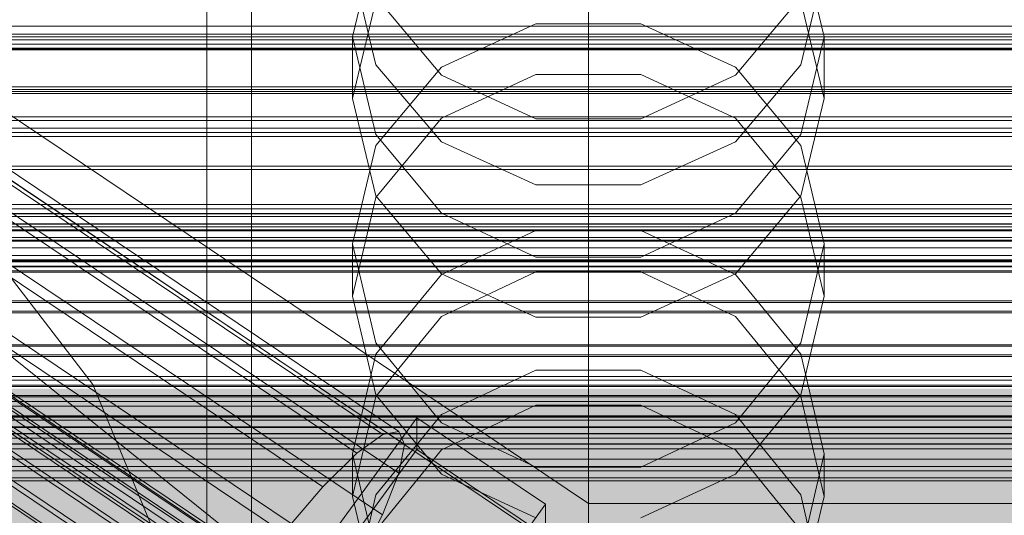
# Model space of a CAD drawing. Header units: millimetres. Extents: x -2233 to 65662, y -50530 to 6847.
# Tile 134 of 256: x -181 to -93, y -34198 to -34153. Entities that reach past the tile are written whole.
import ezdxf

# ---------------------------------------------------------------- set-up
doc = ezdxf.new("R2010")
doc.units = ezdxf.units.MM
for name, color, linetype, lineweight in [('COTAS_O', 1, 'Continuous', 0), ('COTAS_P', 1, 'Continuous', 0), ('frontal_briquetadora', 7, 'Continuous', 0), ('frontal_C01', 7, 'Continuous', 0), ('frontal_C02', 7, 'Continuous', 0), ('frontal_C03', 7, 'Continuous', 0), ('frontal_mezcladora', 7, 'Continuous', 0)]:
    doc.layers.add(name, color=color, linetype=linetype, lineweight=lineweight)
doc.dimstyles.new('R19_100', dxfattribs={"dimtxt": 250, "dimasz": 150, "dimexe": 150, "dimexo": 80, "dimgap": 100, "dimtad": 1, "dimtih": 1, "dimtoh": 1, "dimdsep": 46, "dimcen": 0.09, "dimadec": 0, "dimazin": 0, "dimtfac": 1, "dimtdec": 4, "dimtofl": 0, "dimtmove": 0, "dimatfit": 3, "dimfxl": 1, "dimtolj": 1, "dimtzin": 0, "dimarcsym": 0})

# ---------------------------------------------------------------- blocks, each defined once
blk = doc.blocks.new('DIM_R32_39')
at = {"layer": 'COTAS_O'}
for p, q in [((-1725, -33700), (-1575, -33655)), ((1725, -33700), (1575, -33655)), ((-1725, -34400), (-1725, -33700)), ((-1725, -33700), (1725, -33700)), ((-1725, -33700), (-1575, -33745)), ((1725, -33700), (1575, -33745)), ((1725, -34400), (1725, -33700))]:
    blk.add_line(p, q, dxfattribs=at)
blk.add_text('3450 O', height=250, dxfattribs=at).set_placement((0, -33600))
blk = doc.blocks.new('DIM_R32_40')
at = {"layer": 'COTAS_P'}
for p, q in [((-150, -32200), (550, -32200)), ((550, -32200), (505, -32350)), ((550, -34800), (550, -32200)), ((550, -32200), (595, -32350)), ((550, -34800), (505, -34650)), ((550, -34800), (595, -34650)), ((-150, -34800), (550, -34800))]:
    blk.add_line(p, q, dxfattribs=at)
blk.add_text('2600 P', height=250, rotation=90, dxfattribs=at).set_placement((450, -33500))
blk = doc.blocks.new('DIM_R32_42')
at = {"layer": 'COTAS_O'}
for p, q in [((-650, -33700), (50, -33700)), ((50, -33700), (5, -33850)), ((50, -34900), (50, -33700)), ((50, -33700), (95, -33850)), ((50, -34900), (5, -34750)), ((50, -34900), (95, -34750)), ((-650, -34900), (50, -34900))]:
    blk.add_line(p, q, dxfattribs=at)
blk.add_text('1200 O', height=250, rotation=90, dxfattribs=at).set_placement((-50, -34300))
blk = doc.blocks.new('DIM_R32_43')
at = {"layer": 'COTAS_O'}
for p, q in [((-650, -34200), (-500, -34155)), ((650, -34200), (500, -34155)), ((-650, -34900), (-650, -34200)), ((-650, -34200), (650, -34200)), ((-650, -34200), (-500, -34245)), ((650, -34200), (500, -34245)), ((650, -34900), (650, -34200))]:
    blk.add_line(p, q, dxfattribs=at)
blk.add_text('1300 O', height=250, dxfattribs=at).set_placement((0, -34100))

msp = doc.modelspace()

# ---------------------------------------------------------------- linework, layer by layer
at = {"layer": 'frontal_briquetadora'}
for p, q in [((-164, -34275), (-164, -34100)), ((-160, -34275), (-160, -34100)), ((-160, -34138.187), (-160, -34156.982)), ((-160, -34157.575), (-160, -34138.77)), ((-160, -34158.168), (-160, -34139.352)), ((-148.92, -34146.366), (-151, -34155.01)), ((-109, -34155.01), (-111.08, -34146.366)), ((-151, -34148.919), (-148.92, -34157.498)), ((-111.08, -34157.498), (-109, -34148.919)), ((-160, -34154.722), (-160, -34151.031)), ((-160, -34154.799), (-160, -34151.121)), ((-143.094, -34158.429), (-148.92, -34151.47)), ((-111.08, -34151.47), (-116.906, -34158.429)), ((-160, -34156.491), (-160, -34151.864)), ((-160, -34156.563), (-160, -34151.949)), ((-151, -34160.516), (-148.92, -34151.841)), ((-111.08, -34151.841), (-109, -34160.516)), ((-160, -34152.993), (-160, -34158.546)), ((-160, -34153.073), (-160, -34158.612)), ((-134.674, -34153.841), (-143.094, -34157.708)), ((-125.326, -34153.841), (-134.674, -34153.841)), ((-116.906, -34157.708), (-125.326, -34153.841)), ((-160, -34161.359), (-160, -34154.722)), ((-160, -34161.423), (-160, -34154.799)), ((-151, -34160.516), (-151, -34155.01)), ((-151, -34155.01), (-148.92, -34163.717)), ((-111.08, -34163.717), (-109, -34155.01)), ((-109, -34160.516), (-109, -34155.01)), ((-160, -34164.021), (-160, -34156.491)), ((-160, -34164.08), (-160, -34156.563)), ((-160, -34156.982), (-160, -34176.08)), ((-160, -34176.682), (-160, -34157.575)), ((-148.92, -34157.498), (-143.093, -34164.378)), ((-143.094, -34157.708), (-148.92, -34164.704)), ((-116.907, -34164.378), (-111.08, -34157.498)), ((-111.08, -34164.704), (-116.906, -34157.708)), ((-160, -34177.283), (-160, -34158.168)), ((-160, -34158.546), (-160, -34166.95)), ((-134.674, -34162.312), (-143.094, -34158.429)), ((-143.093, -34162.278), (-134.673, -34158.361)), ((-134.673, -34158.361), (-125.327, -34158.361)), ((-125.327, -34158.361), (-116.907, -34162.278)), ((-116.906, -34158.429), (-125.326, -34162.312)), ((-160, -34158.612), (-160, -34167.004)), ((-148.92, -34169.191), (-151, -34160.516)), ((-109, -34160.516), (-111.08, -34169.191)), ((-160, -34170.778), (-160, -34161.359)), ((-160, -34170.831), (-160, -34161.423)), ((-148.92, -34169.336), (-143.093, -34162.278)), ((-125.326, -34162.312), (-134.674, -34162.312)), ((-116.907, -34162.278), (-111.08, -34169.336)), ((-148.92, -34163.717), (-143.094, -34170.746)), ((-116.906, -34170.746), (-111.08, -34163.717)), ((-160, -34174.268), (-160, -34164.021)), ((-160, -34174.315), (-160, -34164.08)), ((-148.92, -34164.704), (-151, -34173.478)), ((-143.093, -34164.378), (-134.673, -34168.196)), ((-125.327, -34168.196), (-116.907, -34164.378)), ((-109, -34173.478), (-111.08, -34164.704)), ((-160, -34166.95), (-160, -34178)), ((-160, -34167.004), (-160, -34178.042)), ((-134.673, -34168.196), (-125.327, -34168.196)), ((-151, -34178.137), (-148.92, -34169.336)), ((-143.093, -34176.147), (-148.92, -34169.191)), ((-111.08, -34169.191), (-116.907, -34176.147)), ((-111.08, -34169.336), (-109, -34178.137)), ((-160, -34182.75), (-160, -34170.778)), ((-160, -34182.792), (-160, -34170.831)), ((-143.094, -34170.746), (-134.674, -34174.665)), ((-125.326, -34174.665), (-116.906, -34170.746)), ((-143.094, -34176.216), (-134.674, -34172.292)), ((-134.674, -34172.292), (-125.326, -34172.292)), ((-125.326, -34172.292), (-116.906, -34176.216)), ((-148.92, -34182.307), (-151, -34173.478)), ((-151, -34178.137), (-151, -34173.478)), ((-109, -34173.478), (-111.08, -34182.308)), ((-109, -34178.137), (-109, -34173.478)), ((-160, -34175.941), (-160, -34174)), ((-160, -34177.027), (-160, -34174.122)), ((-160, -34174.122), (-160, -34175.093)), ((-160, -34186.982), (-160, -34174.268)), ((-160, -34187.019), (-160, -34174.315)), ((-160, -34175.093), (-160, -34179.904)), ((-134.674, -34174.665), (-125.326, -34174.665)), ((-160, -34181.688), (-160, -34175.941)), ((-160, -34176.08), (-160, -34195.432)), ((-134.673, -34175.979), (-143.093, -34179.943)), ((-134.673, -34180.008), (-143.093, -34176.147)), ((-125.327, -34175.979), (-134.673, -34175.979)), ((-116.907, -34179.943), (-125.327, -34175.979)), ((-116.907, -34176.147), (-125.327, -34180.008)), ((-160, -34196.041), (-160, -34176.682)), ((-160, -34183.697), (-160, -34177.027)), ((-148.92, -34183.307), (-143.094, -34176.216)), ((-116.906, -34176.216), (-111.08, -34183.307)), ((-160, -34196.649), (-160, -34177.283)), ((-160, -34178), (-160, -34191.425)), ((-160, -34178.042), (-160, -34191.457)), ((-151, -34178.137), (-148.92, -34186.938)), ((-111.08, -34186.938), (-109, -34178.137)), ((-160, -34179.904), (-160, -34188.369)), ((-143.093, -34179.943), (-148.92, -34187.085)), ((-125.327, -34180.008), (-134.673, -34180.008)), ((-111.08, -34187.085), (-116.907, -34179.943)), ((-160, -34191.022), (-160, -34181.688)), ((-160, -34196.98), (-160, -34182.75)), ((-160, -34197.013), (-160, -34182.792)), ((-143.094, -34189.426), (-148.92, -34182.307)), ((-111.08, -34182.308), (-116.906, -34189.426)), ((-160, -34193.876), (-160, -34183.697)), ((-151, -34192.191), (-148.92, -34183.307)), ((-111.08, -34183.307), (-109, -34192.191)), ((-134.674, -34184.734), (-143.094, -34188.689)), ((-125.326, -34184.734), (-134.674, -34184.734)), ((-116.906, -34188.689), (-125.326, -34184.734)), ((-160, -34201.85), (-160, -34186.982)), ((-160, -34201.878), (-160, -34187.019)), ((-148.92, -34187.085), (-151, -34195.992)), ((-148.92, -34186.938), (-143.093, -34193.996)), ((-116.907, -34193.996), (-111.08, -34186.938)), ((-109, -34195.992), (-111.08, -34187.085)), ((-160, -34188.369), (-160, -34200.164)), ((-143.093, -34191.85), (-134.673, -34187.86)), ((-134.673, -34187.86), (-125.327, -34187.86)), ((-125.327, -34187.86), (-116.907, -34191.85)), ((-143.094, -34188.689), (-148.92, -34195.834)), ((-111.08, -34195.834), (-116.906, -34188.689)), ((-134.674, -34193.392), (-143.094, -34189.426)), ((-116.906, -34189.426), (-125.326, -34193.392)), ((-160, -34203.582), (-160, -34191.022)), ((-160, -34191.425), (-160, -34206.897)), ((-160, -34191.457), (-160, -34206.92)), ((-148.92, -34199.039), (-143.093, -34191.85)), ((-116.907, -34191.85), (-111.08, -34199.039)), ((-148.92, -34201.121), (-151, -34192.191)), ((-151, -34195.992), (-151, -34192.191)), ((-109, -34192.191), (-111.08, -34201.121)), ((-109, -34195.992), (-109, -34192.191)), ((-125.326, -34193.392), (-134.674, -34193.392)), ((-160, -34207.173), (-160, -34193.876)), ((-143.093, -34193.996), (-134.673, -34197.913)), ((-125.327, -34197.913), (-116.907, -34193.996)), ((-160, -34195.432), (-160, -34214.989)), ((-160, -34215.602), (-160, -34196.041)), ((-148.92, -34195.834), (-151, -34204.781)), ((-151, -34195.992), (-148.92, -34204.898)), ((-109, -34204.781), (-111.08, -34195.834)), ((-111.08, -34204.898), (-109, -34195.992)), ((-160, -34216.216), (-160, -34196.649)), ((-160, -34213.121), (-160, -34196.98)), ((-160, -34213.146), (-160, -34197.013))]:
    msp.add_line(p, q, dxfattribs=at)
at = {"layer": 'frontal_C01'}
for p, q in [((-130, -34196.607), (-130, -33921.603)), ((-130, -33927.361), (-130, -34202.366)), ((-331.181, -34066.326), (-146.872, -34190.195)), ((-332.629, -34066.59), (-148.32, -34190.459)), ((-330.692, -34067.501), (-146.383, -34191.37)), ((-334.938, -34068.277), (-150.629, -34192.146)), ((-356.348, -34070.751), (-142.549, -34214.439)), ((-355.53, -34070.154), (-141.731, -34213.842)), ((-355.017, -34070.06), (-141.218, -34213.748)), ((-354.844, -34070.476), (-141.045, -34214.165)), ((-331.197, -34070.037), (-146.887, -34193.906)), ((-355.022, -34071.375), (-141.224, -34215.063)), ((-337.95, -34071.27), (-153.641, -34195.139)), ((-357.415, -34071.812), (-143.617, -34215.5)), ((-358.659, -34073.263), (-144.861, -34216.952)), ((-355.541, -34072.694), (-141.742, -34216.382)), ((-356.363, -34074.344), (-142.565, -34218.032)), ((-332.659, -34073.759), (-148.35, -34197.629)), ((-146.196, -34218.695), (-359.995, -34075.007)), ((-341.461, -34075.367), (-157.152, -34199.236)), ((-357.434, -34076.212), (-143.635, -34219.9)), ((-334.981, -34078.415), (-150.672, -34202.285)), ((-160.922, -34204.157), (-345.231, -34080.288)), ((-338.003, -34083.688), (-153.694, -34207.557)), ((-341.52, -34089.217), (-157.211, -34213.086)), ((-130, -34196.607), (-228.298, -34130.544)), ((-228.298, -34136.303), (-130, -34202.366)), ((-311.15, -34155.294), (311.15, -34155.294)), ((-311.15, -34156.168), (311.15, -34156.168)), ((-311.15, -34159.457), (311.15, -34159.457)), ((-311.15, -34160.075), (311.15, -34160.075)), ((-311.15, -34162.143), (311.15, -34162.143)), ((-311.15, -34162.463), (311.15, -34162.463)), ((-311.15, -34163.168), (311.15, -34163.168)), ((-172.809, -34226.692), (-145.277, -34188.98)), ((-145.289, -34191.803), (-145.277, -34188.98)), ((-145.277, -34188.98), (-133.809, -34196.688)), ((-150.629, -34192.146), (-148.32, -34190.459)), ((-148.32, -34190.459), (-146.872, -34190.195)), ((-146.872, -34190.195), (-146.383, -34191.37)), ((-145.289, -34191.803), (-172.821, -34229.514)), ((-146.383, -34191.37), (-146.887, -34193.906)), ((-133.821, -34199.51), (-145.289, -34191.803)), ((-153.641, -34195.139), (-150.629, -34192.146)), ((-146.887, -34193.906), (-148.35, -34197.629)), ((-157.152, -34199.236), (-153.641, -34195.139)), ((-133.809, -34196.688), (-161.341, -34234.399)), ((-133.809, -34196.688), (-133.821, -34199.51)), ((-130, -34471.612), (-130, -34196.607)), ((0, -34196.607), (-130, -34196.607)), ((-148.35, -34197.629), (-150.672, -34202.285))]:
    msp.add_line(p, q, dxfattribs=at)
at = {"layer": 'frontal_C02'}
for p, q in [((-130, -34230.937), (-130, -33940.443)), ((-130, -33946.173), (-130, -34236.667)), ((-130, -34230.937), (-228.298, -34165.201))]:
    msp.add_line(p, q, dxfattribs=at)
at = {"layer": 'frontal_C03'}
for p, q in [((1424.399, -35474.583), (-1405.601, -33199.271)), ((1250, -34154.065), (-1250, -34154.065)), ((1250, -34154.768), (-1250, -34154.768)), ((1250, -34154.997), (-1250, -34154.997)), ((1250, -34155.013), (-1250, -34155.013)), ((1250, -34155.663), (-1250, -34155.663)), ((1250, -34156.026), (-1250, -34156.026)), ((1250, -34156.049), (-1250, -34156.049)), ((1250, -34156.093), (-1250, -34156.093)), ((1250, -34159.696), (-1250, -34159.696)), ((1250, -34159.887), (-1250, -34159.887)), ((1250, -34163.536), (-1250, -34163.536)), ((1250, -34163.902), (-1250, -34163.902)), ((1250, -34166.546), (-1250, -34166.546)), ((1250, -34166.832), (-1250, -34166.832)), ((1250, -34169.972), (-1250, -34169.972)), ((1496, -34170.757), (-1496, -34170.757)), ((1496, -34170.784), (-1496, -34170.784)), ((1250, -34170.359), (-1250, -34170.359)), ((1496, -34171.676), (-1496, -34171.676)), ((1496, -34171.703), (-1496, -34171.703)), ((1250, -34171.024), (-1250, -34171.024)), ((1496, -34172.225), (-1496, -34172.225)), ((1496, -34172.302), (-1496, -34172.302)), ((-1250, -34171.957), (1250, -34171.957)), ((1496, -34173.144), (-1496, -34173.144)), ((1496, -34173.22), (-1496, -34173.22)), ((1250, -34172.898), (-1250, -34172.898)), ((1250, -34173.831), (-1250, -34173.831)), ((1496, -34174.965), (-1496, -34174.965)), ((1496, -34175.08), (-1496, -34175.08)), ((1250, -34174.497), (-1250, -34174.497)), ((1250, -34174.883), (-1250, -34174.883)), ((1250, -34175.038), (-1250, -34175.038)), ((1496, -34175.884), (-1496, -34175.884)), ((1496, -34175.998), (-1496, -34175.998)), ((-1250, -34175.47), (1250, -34175.47)), ((1250, -34175.532), (-1250, -34175.532)), ((-1250, -34175.87), (1250, -34175.87)), ((1496, -34178.56), (-1496, -34178.56)), ((-1496, -34178.695), (1496, -34178.695)), ((1496, -34179.478), (-1496, -34179.478)), ((-1496, -34179.613), (1496, -34179.613)), ((1496, -34182.461), (-1496, -34182.461)), ((1496, -34182.596), (-1496, -34182.596)), ((1496, -34183.38), (-1496, -34183.38)), ((1496, -34183.515), (-1496, -34183.515)), ((1250, -34185.287), (-1250, -34185.287)), ((1250, -34185.624), (-1250, -34185.624)), ((1496, -34186.076), (-1496, -34186.076)), ((1496, -34186.191), (-1496, -34186.191)), ((1496, -34186.995), (-1496, -34186.995)), ((1496, -34187.109), (-1496, -34187.109)), ((1250, -34187.524), (-1250, -34187.524)), ((1250, -34187.955), (-1250, -34187.955)), ((1496, -34188.854), (-1496, -34188.854)), ((1496, -34188.931), (-1496, -34188.931)), ((1250, -34188.806), (-1250, -34188.806)), ((1250, -34189.192), (-1250, -34189.192)), ((1496, -34189.773), (-1496, -34189.773)), ((1496, -34189.849), (-1496, -34189.849)), ((1250, -34189.858), (-1250, -34189.858)), ((1496, -34190.372), (-1496, -34190.372)), ((1496, -34190.399), (-1496, -34190.399)), ((-1250, -34190.791), (1250, -34190.791)), ((1496, -34191.291), (-1496, -34191.291)), ((1496, -34191.318), (-1496, -34191.318)), ((1250, -34191.732), (-1250, -34191.732)), ((1250, -34192.665), (-1250, -34192.665)), ((1250, -34193.331), (-1250, -34193.331)), ((1250, -34193.717), (-1250, -34193.717)), ((1250, -34194.324), (-1250, -34194.324)), ((1250, -34194.61), (-1250, -34194.61))]:
    msp.add_line(p, q, dxfattribs=at)
at = {"layer": 'frontal_mezcladora'}
for p, q in [((-194.49, -34159.49), (-174.149, -34186)), ((-174.149, -34186), (-161.361, -34216.871))]:
    msp.add_line(p, q, dxfattribs=at)

# ---------------------------------------------------------------- dimensions: what is measured, and where the dimension line sits
at = {"layer": 'COTAS_O'}
for p1, p2, distance, picture, middle in [((-650, -34900), (-650, -33700), -700, 'DIM_R32_42', (50, -34300)), ((-1725, -34400), (1725, -34400), 700, 'DIM_R32_39', (0, -33700)), ((-650, -34900), (650, -34900), 700, 'DIM_R32_43', (0, -34200))]:
    dim = msp.add_aligned_dim(p1=p1, p2=p2, distance=distance, text='<> O', dimstyle='R19_100', dxfattribs=at)
    dim.commit()
    dim.dimension.update_dxf_attribs({"geometry": picture, "text_midpoint": middle})
at = {"layer": 'COTAS_P'}
dim = msp.add_aligned_dim(p1=(-150, -34800), p2=(-150, -32200), distance=-700, text='<> P', dimstyle='R19_100', dxfattribs=at)
dim.commit()
dim.dimension.update_dxf_attribs({"geometry": 'DIM_R32_40', "text_midpoint": (550, -33500)})

doc.saveas('drawing.dxf')
